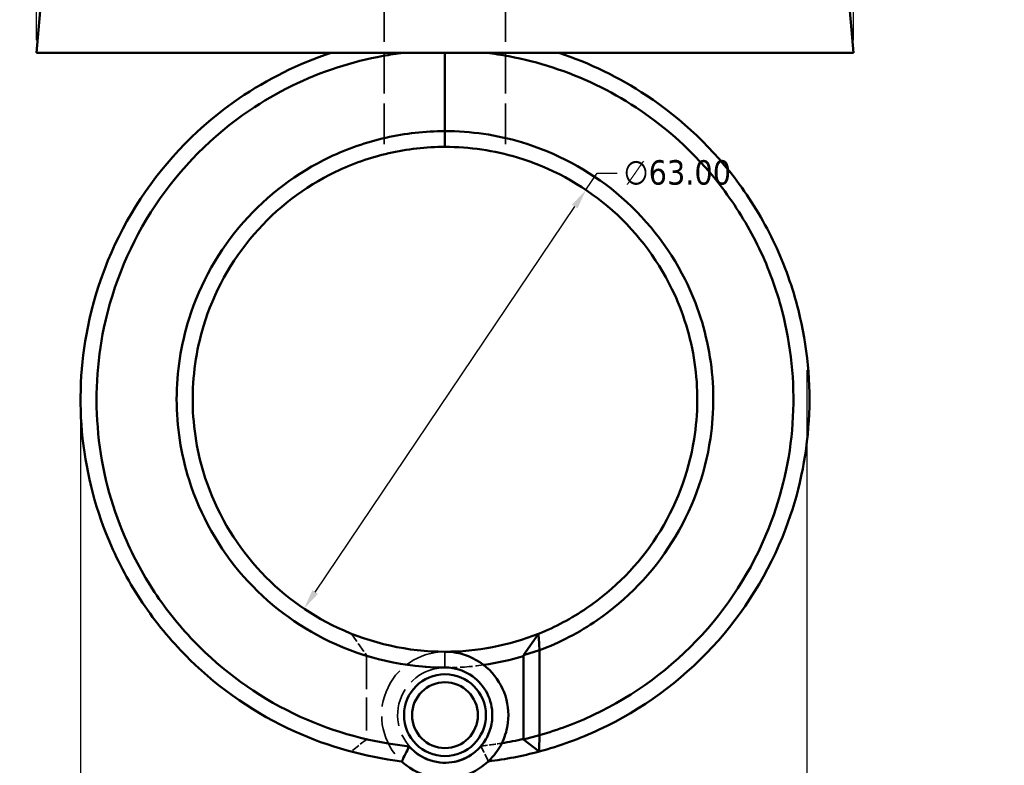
# Model space of a CAD drawing. Header units: millimetres. Extents: x 0 to 898, y 0 to 822.
# Tile 5 of 9: x 361 to 484, y 273 to 366. Entities that reach past the tile are written whole.
import ezdxf

# ---------------------------------------------------------------- set-up
doc = ezdxf.new("R2010")
doc.units = ezdxf.units.MM
doc.linetypes.add('DASHED', pattern=[0.2067, 0.1654, -0.0413])
for name, color, linetype, lineweight in [('Dimension (ANSI)', 7, 'Continuous', 25), ('Hidden (ANSI)', 7, 'DASHED', 35), ('Hidden Narrow (ANSI)', 7, 'DASHED', 25), ('Visible (ANSI)', 7, 'Continuous', 50), ('Visible Narrow (ANSI)', 7, 'Continuous', 35)]:
    doc.layers.add(name, color=color, linetype=linetype, lineweight=lineweight)
doc.styles.add('Note Text (ANSI)', font='tahoma.ttf')
doc.dimstyles.new('Default - mm (ANSI)', dxfattribs={"dimtxt": 3.048, "dimasz": 2.5, "dimexe": 3.175, "dimexo": 1.6002, "dimgap": 0.8, "dimtad": 0, "dimtoh": 1, "dimrnd": 1e-08, "dimzin": 4, "dimdsep": 46, "dimtxsty": 'Note Text (ANSI)', "dimcen": 0.09, "dimdle": 10, "dimclrd": 256, "dimclre": 256, "dimclrt": 256, "dimadec": 1, "dimazin": 1, "dimtfac": 1, "dimtofl": 0, "dimtmove": 0, "dimatfit": 3, "dimfxl": 1, "dimtolj": 1, "dimtzin": 4, "dimlwd": -1, "dimlwe": -1, "dimarcsym": 0})

# ---------------------------------------------------------------- blocks, each defined once
blk = doc.blocks.new('*D7')
at = {"layer": 'Defpoints', "color": 0, "transparency": 16777216}
for p in [(432.19, 344.99), (396.98, 292.74)]:
    blk.add_point(p, dxfattribs=at)
at = {"layer": 'Dimension (ANSI)', "transparency": 16777216}
for p, q in [((432.19, 344.99), (433.58, 347.06)), ((433.58, 347.06), (436.08, 347.06)), ((398.38, 294.81), (430.79, 342.91))]:
    blk.add_line(p, q, dxfattribs=at)
for points in [[(430.44, 343.15), (431.13, 342.68), (432.19, 344.99)], [(398.03, 295.05), (398.73, 294.58), (396.98, 292.74)]]:
    blk.add_solid(points, dxfattribs=at)
at = {"layer": 'Dimension (ANSI)', "transparency": 16777216, "insert": (436.88, 348.7), "char_height": 3.048, "attachment_point": 1, "style": 'Note Text (ANSI)'}
blk.add_mtext('\\A1;∅63.00', dxfattribs=at)
blk = doc.blocks.new('*D8')
at = {"layer": 'Defpoints', "color": 0, "transparency": 16777216}
for p in [(459.78, 324.1), (369.09, 318.86), (459.78, 182.86)]:
    blk.add_point(p, dxfattribs=at)
at = {"layer": 'Dimension (ANSI)', "transparency": 16777216}
for p, q in [((459.78, 322.5), (459.78, 179.69)), ((369.09, 317.26), (369.09, 179.69)), ((371.59, 182.86), (457.28, 182.86)), ((459.78, 182.86), (473.23, 182.86))]:
    blk.add_line(p, q, dxfattribs=at)
for points in [[(371.59, 183.28), (371.59, 182.45), (369.09, 182.86)], [(457.28, 183.28), (457.28, 182.45), (459.78, 182.86)]]:
    blk.add_solid(points, dxfattribs=at)
at = {"layer": 'Dimension (ANSI)', "transparency": 16777216, "insert": (474.03, 184.45), "char_height": 3.048, "attachment_point": 1, "style": 'Note Text (ANSI)'}
blk.add_mtext('\\A1;90.70', dxfattribs=at)
blk = doc.blocks.new('*D9')
at = {"layer": 'Defpoints', "color": 0, "transparency": 16777216}
for p in [(277.95, 407.54), (380.01, 407.54), (415.91, 271.66)]:
    blk.add_point(p, dxfattribs=at)
at = {"layer": 'Dimension (ANSI)', "transparency": 16777216}
for p, q in [((378.41, 407.54), (274.78, 407.54)), ((277.95, 405.04), (277.95, 403.93)), ((277.95, 274.16), (277.95, 390.25)), ((414.31, 271.66), (274.78, 271.66))]:
    blk.add_line(p, q, dxfattribs=at)
for points in [[(277.54, 405.04), (278.37, 405.04), (277.95, 407.54)], [(277.54, 274.16), (278.37, 274.16), (277.95, 271.66)]]:
    blk.add_solid(points, dxfattribs=at)
at = {"layer": 'Dimension (ANSI)', "transparency": 16777216, "insert": (276.36, 391.05), "char_height": 3.048, "attachment_point": 1, "rotation": 90, "style": 'Note Text (ANSI)'}
blk.add_mtext('\\A1;135.89', dxfattribs=at)
blk = doc.blocks.new('*D10')
at = {"layer": 'Defpoints', "color": 0, "transparency": 16777216}
for p in [(363.59, 456.09), (363.59, 362.09), (465.59, 362.09)]:
    blk.add_point(p, dxfattribs=at)
at = {"layer": 'Dimension (ANSI)', "transparency": 16777216}
for p, q in [((363.59, 363.69), (363.59, 459.26)), ((465.59, 363.69), (465.59, 459.26)), ((366.09, 456.09), (405.87, 456.09)), ((463.09, 456.09), (423.3, 456.09))]:
    blk.add_line(p, q, dxfattribs=at)
for points in [[(366.09, 456.51), (366.09, 455.67), (363.59, 456.09)], [(463.09, 456.51), (463.09, 455.67), (465.59, 456.09)]]:
    blk.add_solid(points, dxfattribs=at)
at = {"layer": 'Dimension (ANSI)', "transparency": 16777216, "insert": (406.67, 458.38), "char_height": 3.048, "attachment_point": 1, "style": 'Note Text (ANSI)'}
blk.add_mtext('\\A1;{\\fAIGDT|b0|i0;\\H3.0480;\\ln}\\fTahoma|b0|i0;\\H3.0480;102.00', dxfattribs=at)

msp = doc.modelspace()

# ---------------------------------------------------------------- linework, layer by layer
at = {"layer": 'Hidden (ANSI)', "ltscale": 32.910015}
for p, q in [((407.013, 375.694), (407.013, 362.089)), ((422.158, 375.694), (422.158, 362.089))]:
    msp.add_line(p, q, dxfattribs=at)
at = {"layer": 'Hidden (ANSI)', "ltscale": 30.597021}
msp.add_line((407.013, 362.089), (407.013, 349.441), dxfattribs=at)
at = {"layer": 'Hidden (ANSI)', "ltscale": 30.597023}
msp.add_line((422.158, 362.089), (422.158, 349.441), dxfattribs=at)
at = {"layer": 'Hidden (ANSI)', "ltscale": 7.219399}
msp.add_line((402.905, 289.61), (404.785, 286.928), dxfattribs=at)
at = {"layer": 'Hidden (ANSI)', "ltscale": 25.029524}
msp.add_line((404.785, 286.83), (404.785, 276.483), dxfattribs=at)
at = {"layer": 'Hidden (ANSI)', "ltscale": 5.996489}
msp.add_line((404.785, 276.432), (402.842, 274.906), dxfattribs=at)
at = {"layer": 'Hidden (ANSI)', "ltscale": 24.057695}
msp.add_arc((414.585, 318.864), 33.5, 252.99008, 270, dxfattribs=at)
at = {"layer": 'Hidden (ANSI)', "ltscale": 30.457766}
msp.add_arc((414.585, 279.454), 7.91, 90, 226.80624, dxfattribs=at)
at = {"layer": 'Hidden (ANSI)', "ltscale": 28.598455}
for start, end in [(90, 319.23357), (220.76643, 90)]:
    msp.add_arc((414.585, 279.454), 5.91, start, end, dxfattribs=at)
at = {"layer": 'Hidden (ANSI)', "ltscale": 9.24036}
msp.add_arc((414.585, 318.864), 33.5, 270, 278.29747, dxfattribs=at)
at = {"layer": 'Hidden (ANSI)', "ltscale": 10.286809}
msp.add_arc((414.585, 318.864), 43.5, 256.98022, 264.09387, dxfattribs=at)
at = {"layer": 'Hidden (ANSI)', "ltscale": 5.022753}
msp.add_arc((414.585, 318.864), 43.5, 275.90613, 279.37955, dxfattribs=at)
at = {"layer": 'Hidden (ANSI)', "ltscale": 0.257482}
msp.add_rational_spline([(404.785, 286.83), (404.785, 286.879), (404.785, 286.928)], [2.37904122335, 2.38161536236, 2.38418719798], degree=2, dxfattribs=at)
at = {"layer": 'Hidden (ANSI)', "ltscale": 0.133836}
msp.add_rational_spline([(404.785, 276.432), (404.785, 276.458), (404.785, 276.483)], [1.53446876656, 1.53517523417, 1.53588151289], degree=2, dxfattribs=at)
at = {"layer": 'Hidden (ANSI)', "ltscale": 5.559468}
for points in [[(409.171, 273.688), (409.467, 274.321), (409.782, 274.969), (410.109, 275.595)], [(419.062, 275.595), (419.389, 274.969), (419.704, 274.321), (420, 273.688)]]:
    msp.add_open_spline(points, degree=3, dxfattribs=at)
at = {"layer": 'Hidden Narrow (ANSI)', "ltscale": 0.090959}
msp.add_line((414.585, 285.366), (414.585, 285.4), dxfattribs=at)
at = {"layer": 'Visible (ANSI)'}
for p, q in [((364.38, 371.177), (363.585, 362.089)), ((464.79, 371.177), (465.585, 362.089)), ((363.585, 362.089), (465.585, 362.089)), ((414.585, 362.089), (414.585, 352.327)), ((414.585, 352.327), (414.585, 362.089)), ((414.585, 350.364), (414.585, 352.327)), ((414.585, 352.327), (414.585, 350.364)), ((424.385, 286.928), (426.265, 289.61)), ((426.385, 287.547), (424.385, 286.928)), ((424.385, 286.928), (424.385, 276.432)), ((426.385, 276.959), (426.385, 287.547)), ((424.385, 276.432), (426.385, 276.959)), ((426.329, 274.906), (424.385, 276.432))]:
    msp.add_line(p, q, dxfattribs=at)
for radius in [5.11, 4.11]:
    msp.add_circle((414.585, 279.454), radius, dxfattribs=at)
for radius, start, end in [(31.5, 270, 291.76464), (33.5, 278.29747, 287.00992), (43.5, 279.37955, 283.01978), (45.5, 276.83394, 284.95679)]:
    msp.add_arc((414.585, 318.864), radius, start, end, dxfattribs=at)
for points, knots in [([(400.378, 362.089), (396.295, 360.748), (392.406, 358.824), (384.01, 353.07), (379.816, 348.794), (373.377, 339.017), (371.122, 333.528), (369.062, 323.271), (368.851, 318.584), (369.348, 313.979), (369.846, 309.374), (371.051, 304.852), (374.069, 297.957), (375.489, 295.409), (378.786, 290.632), (380.663, 288.403), (386.532, 282.649), (390.986, 279.602), (400.051, 275.499), (404.569, 274.239), (409.171, 273.688)], [0.3148891, 0.3148891, 0.3148891, 0.3148891, 0.5959469, 0.5959469, 0.9813053, 0.9813053, 1.3643086, 1.3643086, 1.6699392, 1.6699392, 1.6699392, 1.9755698, 1.9755698, 2.1678181, 2.1678181, 2.3600664, 2.3600664, 2.7130166, 2.7130166, 3.0212811, 3.0212811, 3.0212811, 3.0212811]), ([(410.122, 275.557), (405.428, 276.041), (400.815, 277.297), (391.868, 281.384), (387.593, 284.34), (381.979, 289.911), (380.189, 292.067), (377.052, 296.682), (375.705, 299.141), (372.858, 305.785), (371.739, 310.134), (371.299, 314.551), (370.86, 318.969), (371.101, 323.453), (373.151, 333.242), (375.346, 338.462), (381.546, 347.732), (385.559, 351.77), (393.556, 357.194), (397.251, 359.003), (401.124, 360.265), (403, 360.876), (404.918, 361.359), (407.697, 361.861), (408.538, 361.988), (409.382, 362.089)], [-3.038705, -3.038705, -3.038705, -3.038705, -2.7130166, -2.7130166, -2.3600664, -2.3600664, -2.1678181, -2.1678181, -1.9755698, -1.9755698, -1.6699392, -1.6699392, -1.6699392, -1.3643086, -1.3643086, -0.9813053, -0.9813053, -0.5959469, -0.5959469, -0.3148891, -0.3148891, -0.3148891, -0.1786983, -0.1786983, -0.1200012, -0.1200012, -0.1200012, -0.1200012]), ([(419.788, 362.089), (420.715, 361.978), (421.638, 361.836), (424.413, 361.318), (426.249, 360.85), (428.047, 360.265), (431.709, 359.072), (435.212, 357.39), (442.7, 352.477), (446.47, 348.918), (451.167, 342.586), (452.608, 340.196), (455.009, 335.185), (455.969, 332.564), (457.793, 325.58), (458.253, 321.111), (458.03, 316.676), (457.807, 312.241), (456.901, 307.842), (453.41, 298.451), (450.45, 293.603), (442.877, 285.313), (438.245, 281.895), (430.961, 278.458), (428.7, 277.612), (426.385, 276.959)], [-3.0215915, -3.0215915, -3.0215915, -3.0215915, -2.9571845, -2.9571845, -2.8267036, -2.8267036, -2.8267036, -2.5609338, -2.5609338, -2.2090074, -2.2090074, -2.0176398, -2.0176398, -1.8262723, -1.8262723, -1.5205589, -1.5205589, -1.5205589, -1.2148456, -1.2148456, -0.8305694, -0.8305694, -0.4409316, -0.4409316, -0.2749359, -0.2749359, -0.2749359, -0.2749359]), ([(426.329, 274.906), (428.91, 275.595), (431.431, 276.513), (439.165, 280.128), (443.994, 283.652), (451.92, 292.219), (455.037, 297.238), (458.751, 306.99), (459.735, 311.568), (460.007, 316.195), (460.279, 320.822), (459.839, 325.496), (457.99, 332.821), (457.006, 335.574), (454.529, 340.847), (453.036, 343.366), (448.148, 350.05), (444.205, 353.819), (436.341, 359.032), (432.653, 360.821), (428.793, 362.089)], [0.2632913, 0.2632913, 0.2632913, 0.2632913, 0.4409316, 0.4409316, 0.8305694, 0.8305694, 1.2148456, 1.2148456, 1.5205589, 1.5205589, 1.5205589, 1.8262723, 1.8262723, 2.0176398, 2.0176398, 2.2090074, 2.2090074, 2.5609338, 2.5609338, 2.8267036, 2.8267036, 2.8267036, 2.8267036]), ([(414.585, 352.327), (412.103, 352.327), (409.62, 352.05), (404.777, 350.956), (402.417, 350.14), (396.093, 347.13), (392.413, 344.352), (386.361, 337.477), (384.032, 333.349), (381.61, 325.677), (381.085, 322.271), (381.085, 318.864), (381.085, 315.458), (381.61, 312.052), (384.032, 304.38), (386.361, 300.252), (392.413, 293.377), (396.093, 290.599), (404.658, 286.523), (409.62, 285.402), (414.585, 285.402)], [-3.1415927, -3.1415927, -3.1415927, -3.1415927, -2.919504, -2.919504, -2.6974153, -2.6974153, -2.2926481, -2.2926481, -1.8765384, -1.8765384, -1.5707963, -1.5707963, -1.5707963, -1.2650543, -1.2650543, -0.8489445, -0.8489445, -0.4441773, -0.4441773, 0, 0, 0, 0]), ([(426.385, 287.547), (428.93, 288.503), (431.357, 289.77), (437.319, 293.875), (440.514, 297.2), (445.402, 304.945), (447.048, 309.389), (448.223, 317.339), (448.203, 320.775), (447.668, 324.13), (447.133, 327.485), (446.082, 330.758), (442.494, 337.945), (439.55, 341.655), (432.508, 347.491), (428.45, 349.658), (421.035, 351.858), (417.81, 352.327), (414.585, 352.327)], [-2.7820056, -2.7820056, -2.7820056, -2.7820056, -2.5387317, -2.5387317, -2.1338025, -2.1338025, -1.7175085, -1.7175085, -1.4126154, -1.4126154, -1.4126154, -1.1077222, -1.1077222, -0.6920741, -0.6920741, -0.2884674, -0.2884674, 0, 0, 0, 0]), ([(414.585, 287.364), (409.98, 287.364), (405.376, 288.39), (397.397, 292.135), (393.951, 294.693), (388.242, 301.058), (386.018, 304.896), (383.661, 312.071), (383.127, 315.269), (383.088, 318.479), (383.048, 321.689), (383.504, 324.91), (385.708, 332.19), (387.871, 336.126), (393.551, 342.7), (397.027, 345.368), (403.021, 348.26), (405.262, 349.045), (409.863, 350.098), (412.224, 350.364), (414.585, 350.364)], [0, 0, 0, 0, 0.4441773, 0.4441773, 0.8489445, 0.8489445, 1.2650543, 1.2650543, 1.5707963, 1.5707963, 1.5707963, 1.8765384, 1.8765384, 2.2926481, 2.2926481, 2.6974153, 2.6974153, 2.919504, 2.919504, 3.1415927, 3.1415927, 3.1415927, 3.1415927]), ([(414.585, 350.364), (417.652, 350.364), (420.718, 349.913), (427.76, 347.796), (431.606, 345.713), (438.247, 340.12), (441.004, 336.571), (444.327, 329.73), (445.283, 326.623), (445.75, 323.45), (446.217, 320.276), (446.194, 317.038), (444.999, 309.574), (443.403, 305.424), (438.755, 298.227), (435.747, 295.154), (430.385, 291.519), (428.37, 290.45), (426.265, 289.61)], [0, 0, 0, 0, 0.2884674, 0.2884674, 0.6920741, 0.6920741, 1.1077222, 1.1077222, 1.4126154, 1.4126154, 1.4126154, 1.7175085, 1.7175085, 2.1338025, 2.1338025, 2.5387317, 2.5387317, 2.7570584, 2.7570584, 2.7570584, 2.7570584]), ([(426.385, 287.547), (426.364, 287.889), (426.344, 288.233), (426.304, 288.92), (426.284, 289.265), (426.265, 289.61)], [-0.31746243, -0.31746243, -0.31746243, -0.31746243, -0.15890711, -0.15890711, 0, 0, 0, 0]), ([(409.171, 273.688), (409.353, 273.517), (409.543, 273.355), (410.901, 272.302), (412.303, 271.743), (415.029, 271.452), (416.343, 271.634), (418.681, 272.577), (419.716, 273.307), (421.048, 274.828), (421.477, 275.493), (421.8, 276.212), (422.123, 276.93), (422.34, 277.703), (422.592, 279.766), (422.434, 281.089), (421.506, 283.488), (420.756, 284.568), (418.724, 286.341), (417.399, 286.983), (415.531, 287.322), (415.058, 287.364), (414.585, 287.364)], [-3.930402, -3.930402, -3.930402, -3.930402, -3.832456, -3.832456, -3.2534201, -3.2534201, -2.738655, -2.738655, -2.2519338, -2.2519338, -1.947733, -1.947733, -1.947733, -1.6435322, -1.6435322, -1.1568109, -1.1568109, -0.6861967, -0.6861967, -0.1708723, -0.1708723, 0, 0, 0, 0]), ([(414.585, 285.402), (414.92, 285.402), (415.254, 285.373), (416.579, 285.145), (417.529, 284.712), (419.034, 283.479), (419.614, 282.716), (420.38, 280.973), (420.55, 279.988), (420.435, 278.414), (420.299, 277.816), (420.076, 277.254), (419.853, 276.691), (419.544, 276.163), (418.558, 274.946), (417.769, 274.353), (415.961, 273.582), (414.932, 273.431), (412.804, 273.67), (411.714, 274.131), (410.578, 275.071), (410.339, 275.304), (410.122, 275.557)], [0, 0, 0, 0, 0.1708723, 0.1708723, 0.6861967, 0.6861967, 1.1568109, 1.1568109, 1.6435322, 1.6435322, 1.947733, 1.947733, 1.947733, 2.2519338, 2.2519338, 2.738655, 2.738655, 3.2534201, 3.2534201, 3.832456, 3.832456, 4.000852, 4.000852, 4.000852, 4.000852]), ([(426.329, 274.906), (426.339, 275.248), (426.348, 275.59), (426.367, 276.274), (426.377, 276.617), (426.385, 276.959)], [-0.26029679, -0.26029679, -0.26029679, -0.26029679, -0.13020283, -0.13020283, 0, 0, 0, 0]), ([(410.122, 275.557), (409.962, 275.249), (409.806, 274.938), (409.5, 274.315), (409.349, 273.999), (409.201, 273.684)], [-0.2644332, -0.2644332, -0.2644332, -0.2644332, -0.13294016, -0.13294016, 0, 0, 0, 0])]:
    msp.add_open_spline(points, degree=3, knots=knots, dxfattribs=at)
msp.add_open_spline([(409.201, 273.684), (409.191, 273.685), (409.181, 273.687), (409.171, 273.688)], degree=3, dxfattribs=at)
at = {"layer": 'Visible Narrow (ANSI)'}
msp.add_line((414.585, 285.5), (414.585, 287.266), dxfattribs=at)

# ---------------------------------------------------------------- dimensions: what is measured, and where the dimension line sits
at = {"layer": 'Dimension (ANSI)'}
dim = msp.add_linear_dim(base=(363.585, 456.089), p1=(465.585, 362.089), p2=(363.585, 362.089), angle=180, text='{\\fAIGDT|b0|i0;\\H3.0480;\\ln}\\fTahoma|b0|i0;\\H3.0480;<>', dimstyle='Default - mm (ANSI)', override={"dimgap": 0.8, "dimtoh": 0, "dimdec": 2, "dimtol": 0, "dimlim": 0, "dimtp": 0, "dimtm": 0, "dimtdec": 2, "dimatfit": 1}, dxfattribs=at)
dim.commit()
dim.dimension.update_dxf_attribs({"geometry": '*D10', "text_midpoint": (414.585, 456.089), "dimtype": 160})
for base, p1, p2, angle, override, picture, middle in [((277.952, 407.544), (415.91, 271.657), (380.006, 407.544), 90, {"dimgap": 0.8, "dimtoh": 0, "dimdec": 2, "dimtol": 0, "dimlim": 0, "dimtp": 0, "dimtm": 0, "dimtdec": 2, "dimatfit": 1}, '*D9', (277.952, 397.092)), ((459.783, 182.864), (369.086, 318.864), (459.783, 324.097), 180, {"dimgap": 0.8, "dimtoh": 0, "dimdec": 2, "dimtol": 0, "dimlim": 0, "dimtp": 0, "dimtm": 0, "dimtdec": 2, "dimatfit": 2}, '*D8', (479.086, 182.864))]:
    dim = msp.add_linear_dim(base=base, p1=p1, p2=p2, angle=angle, dimstyle='Default - mm (ANSI)', override=override, dxfattribs=at)
    dim.commit()
    dim.dimension.update_dxf_attribs({"geometry": picture, "text_midpoint": middle, "dimtype": 160})
dim = msp.add_diameter_dim_2p(p1=(396.983, 292.741), p2=(432.186, 344.988), dimstyle='Default - mm (ANSI)', override={"dimgap": 0.8, "dimtih": 1, "dimdec": 2, "dimlfac": 0.999996, "dimtol": 0, "dimlim": 0, "dimtp": 0, "dimtm": 0, "dimtdec": 2, "dimtofl": 1, "dimatfit": 2}, dxfattribs=at)
dim.commit()
dim.dimension.update_dxf_attribs({"geometry": '*D7', "text_midpoint": (443.58, 347.061), "dimtype": 163})

doc.saveas('drawing.dxf')
